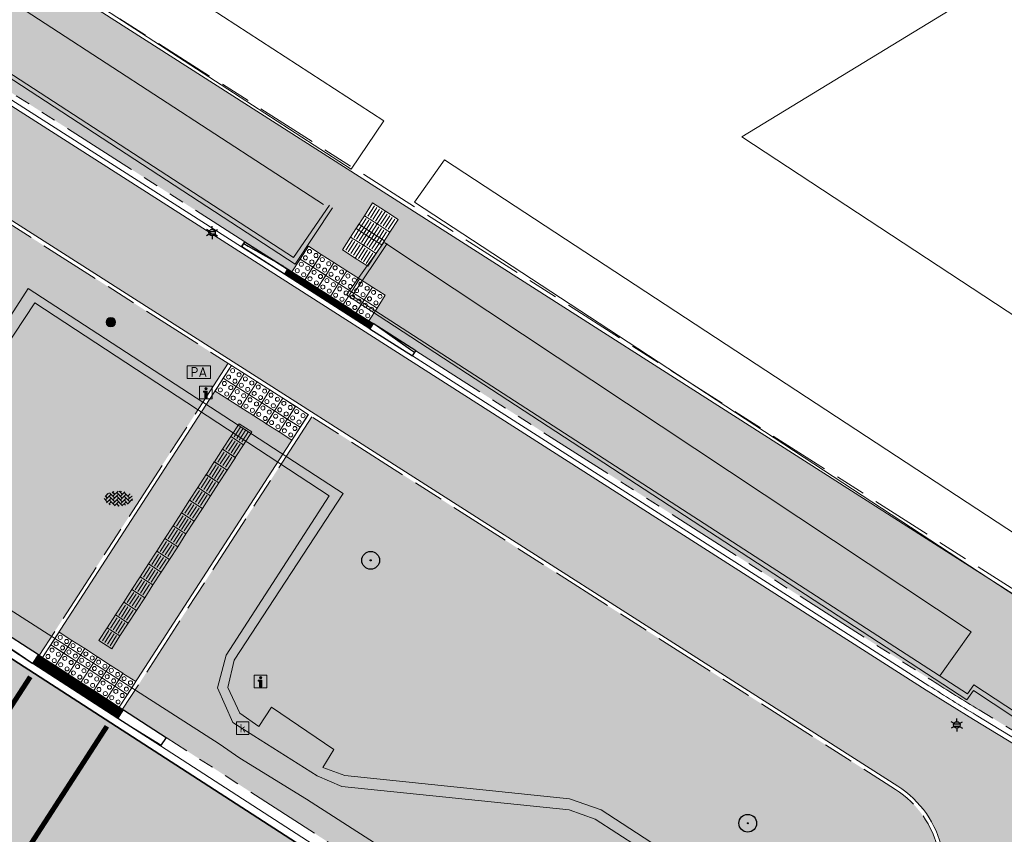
# Model space of a CAD drawing. Header units: metres. Extents: x 187916 to 189411, y 333285 to 334910.
# Tile 115 of 256: x 188267 to 188286, y 334511 to 334527. Entities that reach past the tile are written whole.
import ezdxf
from ezdxf.enums import TextEntityAlignment as Align

# ---------------------------------------------------------------- set-up
doc = ezdxf.new("R2010")
doc.units = ezdxf.units.M
for name, pattern in [('VH-OPSLUITBAND_100X200', [16, 8, -2, 4, -2]), ('VH-TROTTOIRBAND_180-200', [20, 10, -2, 2, -2, 2, -2]), ('VW-1-1_STREEP', [2, 1, -1])]:
    doc.linetypes.add(name, pattern=pattern)
for name, color, linetype, lineweight in [('B-ME-GR-BOOM-S', 253, 'Continuous', 25), ('B-ME-IE-MEUBILAIR_WEGMEUBILAIR-S', 253, 'Continuous', 18), ('B-ME-IE-MEUBILAIR_WEGMEUBILAIR_LICHTMAST-S', 253, 'Continuous', 25), ('B-ME-IE-MEUBILAIR_WEGMEUBILAIR_PAAL-S', 253, 'Continuous', 18), ('B-ME-RI-HWA_KOLK-S', 253, 'Continuous', 25), ('B-ME-VH-KANTOPSLUITING_ACHTERKANTBAND-G', 253, 'Continuous', 18), ('B-ME-VH-VERHARDING_ASFALT-G', 253, 'Continuous', 18), ('B-ME-VH-VERHARDING_BETONSTRAATSTEEN-G', 253, 'Continuous', 18), ('B-ME-VH-VERHARDING_BETONSTRAATSTEEN-S', 253, 'Continuous', 25), ('B-ME-VH-VERHARDING_TEGEL-G', 253, 'Continuous', 18), ('B-WE-OG-BEBOUWING-GV', 253, 'Continuous', 15), ('B-WE-OG-TERREIN_ERF-GV', 253, 'Continuous', 15), ('B-WE-VH-OPENVERHARDING-GV', 253, 'Continuous', 15), ('N-WE-GR-HAAG-HG01-A', 96, 'Continuous', 35), ('N-WE-GR-HAAG-HG02-A', 64, 'Continuous', 35), ('N-WE-VH-GOOT_TEGEL-G', 170, 'Continuous', 35), ('N-WE-VH-KANTOPSLUITING_ELEMENT_VERLOOPBAND-G', 42, 'Continuous', 25), ('N-WE-VH-KANTOPSLUITING_OPSLUITBAND_80X200-G', 30, 'VH-OPSLUITBAND_100X200', 15), ('N-WE-VH-KANTOPSLUITING_RIJWIELPADBAND_4-12 200-G', 94, 'VH-TROTTOIRBAND_180-200', 15), ('N-WE-VH-KANTOPSLUITING_TROTTOIRBAND_180 200-G', 251, 'VH-TROTTOIRBAND_180-200', 15), ('N-WE-VH-KANTOPSLUITING_VERLOOPBAND-S', 251, 'Continuous', 25), ('N-WE-VH-KANTOPSLUITING_VERLOOPBAND_TBV TEKENING-G', 10, 'Continuous', 25), ('N-WE-VH-KANTOPSLUITING_VOORKANTBAND-G', 7, 'Continuous', 15), ('N-WE-VH-KANTVERHARDING_STREKLAAG_BSS-G', 60, 'Continuous', 18), ('N-WE-VH-VERHARDING_ASFALT_RIJWEG-A', 251, 'Continuous', 18), ('N-WE-VH-VERHARDING_BETONSTRAATSTEEN-ROOD-A', 11, 'Continuous', 18), ('N-WE-VH-VERHARDING_TEGEL-A', 254, 'Continuous', 5), ('N-WE-VH-VERKEERSTEGEL-S', 7, 'Continuous', 0), ('N-WE-VW-MARKERING_LANGS_STREEP_11-G', 251, 'VW-1-1_STREEP', 0)]:
    doc.layers.add(name, color=color, linetype=linetype, lineweight=lineweight)
doc.styles.add('NLCS-ISO', font='NLCS-ISO.ttf')

# ---------------------------------------------------------------- blocks, each defined once
blk = doc.blocks.new('SRI-KOLK-SO')
at = {"color": 0, "linetype": 'ByBlock', "lineweight": 18}
blk.add_lwpolyline([(-1.125, -1.125), (1.125, -1.125), (1.125, 1.125), (-1.125, 1.125)], close=True, dxfattribs=at)
at = {"color": 0, "linetype": 'ByBlock', "lineweight": 18, "style": 'NLCS-ISO'}
blk.add_text('k', height=1.5, dxfattribs=at).set_placement((0, 0), align=Align.MIDDLE_CENTER)
blk = doc.blocks.new('SIE-WEG_VERKEERSBORD_INFORMATIE-SO')
at = {"linetype": 'ByBlock', "lineweight": 18}
h = blk.add_hatch(color=0, dxfattribs=at)
h.dxf.hatch_style = 1
h.paths.add_polyline_path([(0.32, 0.49), (-0.82, 0.49), (-0.82, 0.19), (-0.32, 0.19), (-0.32, -1.62), (0.32, -1.62)])
h = blk.add_hatch(color=0, dxfattribs=at)
h.dxf.hatch_style = 1
edge = h.paths.add_edge_path()
edge.add_arc((0, 1.25), 0.373, 0, 360)
at = {"color": 0, "linetype": 'ByBlock', "lineweight": 18}
for points in [[(-2, -2), (2, -2), (2, 2), (-2, 2)], [(0.32, 0.49), (-0.82, 0.49), (-0.82, 0.19), (-0.32, 0.19), (-0.32, -1.62), (0.32, -1.62)]]:
    blk.add_lwpolyline(points, close=True, dxfattribs=at)
blk.add_circle((0, 1.25), 0.373, dxfattribs=at)
blk = doc.blocks.new('SGR-BOOM_01')
at = {"ltscale": 0.1}
h = blk.add_hatch(color=256, dxfattribs=at)
edge = h.paths.add_edge_path()
edge.add_arc((0, 0), 0.15, 0, 360)
for radius in [2.5, 0.045]:
    blk.add_circle((0, 0), radius)
blk.add_circle((0, 0), 0.15, dxfattribs=at)
blk = doc.blocks.new('B-SIE-WEG_LICHTMAST-SO')
at = {"ltscale": 0.1}
for p, q in [((-1.1, 0.63), (-2.19, 1.27)), ((0, 1.27), (0, 2.53)), ((1.1, 0.63), (2.19, 1.27)), ((-1.1, -0.63), (-2.19, -1.27)), ((0, -1.27), (0, -2.53)), ((1.1, -0.63), (2.19, -1.27))]:
    blk.add_line(p, q, dxfattribs=at)
at = {"flags": 128}
for points in [[(-1.16, 0.5), (1.16, 0.5)], [(-1.16, -0.5), (1.16, -0.5)]]:
    blk.add_lwpolyline(points, dxfattribs=at)
at = {"ltscale": 0.1}
blk.add_circle((0, 0), 1.27, dxfattribs=at)
at = {"style": 'NLCS-ISO'}
blk.add_attdef('TYPE', text='', height=1.8, dxfattribs=at).set_placement((0, 2.53), align=Align.BOTTOM_CENTER)
blk = doc.blocks.new('SIE-WEG_PAAL_ALGEMEEN_TYPE_01-SO')
h = blk.add_hatch(color=256)
edge = h.paths.add_edge_path()
edge.add_arc((0, 0), 0.188, 0, 360)
at = {"ltscale": 0.5}
blk.add_circle((0, 0), 0.188, dxfattribs=at)
blk = doc.blocks.new('SIE-WEG_PARKEERAUTOMAAT')
at = {"flags": 128}
blk.add_lwpolyline([(-0.4, -0.219), (0.4, -0.219), (0.4, 0.219), (-0.4, 0.219)], close=True, dxfattribs=at)
at = {"style": 'NLCS-ISO'}
blk.add_text('PA', height=0.35, dxfattribs=at).set_placement((0, 0), align=Align.MIDDLE_CENTER)
blk = doc.blocks.new('SVH-BSS_KEIFORMAAT_KEPER-SO')
at = {"ltscale": 0.1}
for p, q in [((-5.34, 0.88), (-4.45, 0)), ((-5.2, 0.74), (-4.03, 1.91)), ((-5.2, -0.74), (-2.97, 1.48)), ((-4.81, -1.84), (-2.97, 0)), ((-4.56, 1.6), (-4.45, 1.48)), ((-3.71, 0.74), (-1.48, -1.48)), ((-3.6, 2.11), (-1.48, 0)), ((-2.48, 2.48), (-1.48, 1.48)), ((-2.23, 0.74), (-0.21, 2.76)), ((-2.23, 2.23), (-1.85, 2.61)), ((-2.23, -0.74), (0, 1.48)), ((-2.23, -2.23), (0, 0)), ((-0.74, 2.23), (1.48, 0)), ((-0.74, 0.74), (1.48, -1.48)), ((0.22, 2.75), (1.48, 1.48)), ((0.74, 2.23), (1.2, 2.68)), ((0.74, 0.74), (2.45, 2.45)), ((0.74, -0.74), (2.97, 1.48)), ((0.74, -2.23), (2.97, 0)), ((2.23, 2.23), (4.45, 0)), ((2.23, 0.74), (4.45, -1.48)), ((3.71, 0.74), (4.5, 1.53)), ((3.71, -0.74), (5.25, 0.79)), ((4.22, 1.72), (4.45, 1.48)), ((5.2, 0.74), (5.39, 0.55)), ((-5.73, -0.2), (-4.45, -1.48)), ((-3.89, -2.41), (-2.97, -1.48)), ((-3.71, -0.74), (-1.48, -2.97)), ((-3.71, -2.23), (-3.27, -2.67)), ((-1.59, -3.08), (0, -1.48)), ((-0.74, -0.74), (1.48, -2.97)), ((-0.74, -2.23), (0.21, -3.18)), ((-0.22, -3.19), (0, -2.97)), ((1.36, -3.09), (2.97, -1.48)), ((2.23, -0.74), (3.84, -2.36)), ((2.23, -2.23), (2.78, -2.78)), ((3.71, -2.23), (5.57, -0.37)), ((5.2, -0.74), (5.41, -0.95))]:
    blk.add_line(p, q, dxfattribs=at)
at = {"style": 'NLCS-ISO'}
blk.add_attdef('FORMAAT', text='', height=1.8, dxfattribs=at).set_placement((-5.83, -0.22), align=Align.MIDDLE_RIGHT)
blk.add_attdef('KLEUR', text='', height=1.8, dxfattribs=at).set_placement((5.82, -0.22), align=Align.MIDDLE_LEFT)
at = {"style": 'NLCS-ISO', "flags": 1}
blk.add_attdef('FUNCTIE', text='', height=1.8, dxfattribs=at).set_placement((0.12, -3.58), align=Align.MIDDLE_CENTER)
blk = doc.blocks.new('DTM')
at = {"layer": 'B-ME-VH-KANTOPSLUITING_ACHTERKANTBAND-G', "ltscale": 0.2, "flags": 128}
for points in [[(188273.126, 334523.688), (188272.414, 334522.656), (188264.383, 334527.875), (188257.028, 334532.642), (188247.708, 334538.684), (188248.37, 334539.744)], [(188293.007, 334502.414), (188285.908, 334507.126), (188279.885, 334511.105), (188279.754, 334510.933), (188278.489, 334511.751), (188277.865, 334511.972), (188273.426, 334512.433), (188272.998, 334512.586), (188273.215, 334512.941), (188271.985, 334513.777), (188271.734, 334513.4), (188271.354, 334513.659), (188271.122, 334514.169), (188271.248, 334514.704), (188273.395, 334517.998), (188267.177, 334522.039), (188264.58, 334518.012)], [(188290.406, 334514.168), (188288.539, 334512.451), (188285.841, 334514.219), (188285.718, 334514.041), (188273.573, 334521.899), (188274.262, 334522.931)]]:
    blk.add_lwpolyline(points, dxfattribs=at)
at = {"layer": 'B-ME-VH-VERHARDING_ASFALT-G', "ltscale": 0.2, "flags": 128}
blk.add_lwpolyline([(188291.324, 334499.663), (188283.987, 334504.542), (188278.136, 334508.457), (188272.673, 334511.96), (188271.359, 334512.77), (188270.95, 334513.055), (188264.377, 334517.264), (188264.012, 334517.527), (188262.334, 334518.613), (188260.968, 334519.488), (188255.169, 334523.213), (188247.204, 334528.359), (188241.838, 334531.831), (188240.812, 334532.465), (188240.414, 334532.726), (188234.553, 334536.402), (188228.644, 334540.304)], dxfattribs=at)
at = {"layer": 'B-ME-VH-VERHARDING_BETONSTRAATSTEEN-G', "ltscale": 0.2, "flags": 128}
blk.add_lwpolyline([(188292.79, 334502.02), (188285.646, 334506.773), (188279.654, 334510.74), (188278.373, 334511.571), (188277.855, 334511.752), (188273.372, 334512.213), (188272.882, 334512.422), (188271.635, 334513.21), (188271.217, 334513.478), (188270.916, 334514.159), (188271.089, 334514.805), (188273.122, 334517.947), (188267.31, 334521.761), (188264.653, 334517.74)], dxfattribs=at)
at = {"layer": 'B-ME-VH-VERHARDING_TEGEL-G', "ltscale": 0.2, "flags": 128}
for points in [[(188273.184, 334523.636), (188272.449, 334522.524), (188264.347, 334527.812), (188256.999, 334532.579), (188247.588, 334538.657), (188248.32, 334539.802)], [(188290.45, 334514.109), (188288.537, 334512.324), (188285.838, 334514.106), (188285.707, 334513.923), (188273.459, 334521.917), (188274.209, 334522.967)]]:
    blk.add_lwpolyline(points, dxfattribs=at)
at = {"layer": 'B-WE-OG-BEBOUWING-GV', "ltscale": 0.2, "flags": 128}
blk.add_lwpolyline([(188264.382, 334550.946), (188260.369, 334544.422), (188257.658, 334540.221), (188268.71, 334533.092), (188272.107, 334538.357), (188277.402, 334534.942), (188280.853, 334540.294), (188283.684, 334538.469), (188282.697, 334536.889), (188283.289, 334535.47), (188284.984, 334531.916), (188286.926, 334528.49), (188281.268, 334525.037), (188291.971, 334518.002)], dxfattribs=at)
at = {"layer": 'B-WE-OG-TERREIN_ERF-GV', "ltscale": 0.2, "flags": 128}
for points in [[(188249.364, 334541.463), (188248.716, 334540.507), (188273.551, 334524.396), (188274.199, 334525.352)], [(188287.491, 334516.653), (188275.394, 334524.581), (188274.807, 334523.749), (188286.904, 334515.821)]]:
    blk.add_lwpolyline(points, close=True, dxfattribs=at)
for points in [[(188273.008, 334523.698), (188248.335, 334539.743)], [(188285.173, 334514.394), (188285.793, 334515.267), (188274.22, 334522.946)]]:
    blk.add_lwpolyline(points, dxfattribs=at)
at = {"layer": 'B-WE-VH-OPENVERHARDING-GV', "ltscale": 0.2, "flags": 128}
for points in [[(188291.971, 334518.002), (188281.268, 334525.037), (188286.926, 334528.49), (188284.984, 334531.916), (188283.289, 334535.47), (188282.697, 334536.889), (188283.684, 334538.469), (188280.853, 334540.294), (188277.402, 334534.942), (188272.107, 334538.357), (188268.71, 334533.092), (188257.658, 334540.221), (188260.369, 334544.422), (188264.382, 334550.946), (188257.618, 334556.351), (188251.45, 334546.787), (188248.74, 334542.585), (188247.577, 334541.162), (188233.81, 334550.459), (188231.284, 334552.165), (188230.681, 334551.299), (188233.207, 334549.642), (188244.491, 334542.24)], [(188248.335, 334539.743), (188273.008, 334523.698)], [(188274.22, 334522.946), (188285.793, 334515.267), (188285.173, 334514.394)]]:
    blk.add_lwpolyline(points, dxfattribs=at)
for points in [[(188273.551, 334524.396), (188248.716, 334540.507), (188249.364, 334541.463), (188274.199, 334525.352)], [(188274.807, 334523.749), (188275.394, 334524.581), (188287.491, 334516.653), (188286.904, 334515.821)]]:
    blk.add_lwpolyline(points, close=True, dxfattribs=at)
at = {"layer": 'B-ME-GR-BOOM-S', "xscale": 0.07, "yscale": 0.07, "zscale": 0.07}
for p in [(188273.939, 334516.677), (188281.382, 334511.488)]:
    blk.add_blockref('SGR-BOOM_01', p, dxfattribs=at)
at = {"layer": 'B-ME-IE-MEUBILAIR_WEGMEUBILAIR-S'}
for name, p, xscale, yscale, zscale in [('SIE-WEG_PARKEERAUTOMAAT', (188270.548, 334520.393), 0.5707762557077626, 0.5707762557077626, 0.5707762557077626), ('SIE-WEG_VERKEERSBORD_INFORMATIE-SO', (188270.689, 334519.987), 0.0625, 0.0625, 0.0625), ('SIE-WEG_VERKEERSBORD_INFORMATIE-SO', (188271.768, 334514.283), 0.0625, 0.0625, 0.0625)]:
    blk.add_blockref(name, p, dxfattribs=dict(at, xscale=xscale, yscale=yscale, zscale=zscale))
at = {"layer": 'B-ME-IE-MEUBILAIR_WEGMEUBILAIR_LICHTMAST-S', "xscale": 0.05, "yscale": 0.05, "zscale": 0.05}
for p in [(188270.809, 334523.145), (188285.508, 334513.428)]:
    blk.add_blockref('B-SIE-WEG_LICHTMAST-SO', p, dxfattribs=at)
at = {"layer": 'B-ME-IE-MEUBILAIR_WEGMEUBILAIR_PAAL-S', "xscale": 0.5, "yscale": 0.5, "zscale": 0.5}
blk.add_blockref('SIE-WEG_PAAL_ALGEMEEN_TYPE_01-SO', (188268.811, 334521.377), dxfattribs=at)
at = {"layer": 'B-ME-RI-HWA_KOLK-S', "xscale": 0.11, "yscale": 0.11, "zscale": 0.11}
blk.add_blockref('SRI-KOLK-SO', (188271.412, 334513.364), dxfattribs=at)
at = {"layer": 'B-ME-VH-VERHARDING_BETONSTRAATSTEEN-S', "xscale": 0.05, "yscale": 0.05, "zscale": 0.05}
blk.add_blockref('SVH-BSS_KEIFORMAAT_KEPER-SO', (188268.963, 334517.906), dxfattribs=at)
blk = doc.blocks.new('SVH-VERKEERSTEGEL_300X300_NOPPENTEGEL')
blk.add_lwpolyline([(-0.15, 0), (0.15, 0), (0.15, -0.3), (-0.15, -0.3)], close=True)
at = {"lineweight": 0}
for centre in [(-0.075, -0.075), (-0.075, -0.225), (0.075, -0.075), (0.075, -0.225)]:
    blk.add_circle(centre, 0.04, dxfattribs=at)
blk = doc.blocks.new('SVH-VERKEERSTEGEL_300X300_GELEIDETEGEL')
blk.add_lwpolyline([(-0.15, 0), (0.15, 0), (0.15, -0.3), (-0.15, -0.3)], close=True)
at = {"lineweight": 0, "flags": 128}
for points in [[(0.12, -0.06), (-0.12, -0.06)], [(0.12, -0.12), (-0.12, -0.12)], [(0.12, -0.18), (-0.12, -0.18)], [(0.12, -0.24), (-0.12, -0.24)]]:
    blk.add_lwpolyline(points, dxfattribs=at)
blk = doc.blocks.new('SVH-TROTTOIRBAND INRITVERLOOPBAND_180 200X250_LINKS_L1000_HD-MM')
at = {"linetype": 'Continuous', "lineweight": 0}
blk.add_line((0, 20), (1000, 0), dxfattribs=at)
blk.add_lwpolyline([(0, 0), (1000, 0), (1000, 200), (0, 200)], close=True, dxfattribs=at)
blk = doc.blocks.new('SVH-TROTTOIRBAND INRITVERLOOPBAND_180 200X250_RECHTS_L1000_HD-MM')
at = {"linetype": 'Continuous', "lineweight": 0}
blk.add_line((0, 20), (-1000, 0), dxfattribs=at)
blk.add_lwpolyline([(0, 0), (-1000, 0), (-1000, 200), (0, 200)], close=True, dxfattribs=at)
blk = doc.blocks.new('SVH-RIJWIELPAD EINDVERLOOPBAND_40 120X250_MAAIVELD_RECHTS_L1000_HD-MM')
blk.add_line((0, 40), (100, 40))
blk.add_lwpolyline([(0, 0), (1000, 0), (1000, 120), (0, 120)], close=True)
at = {"flags": 128}
blk.add_lwpolyline([(100, 40), (900, 0)], dxfattribs=at)
blk = doc.blocks.new('SVH-RIJWIELPAD EINDVERLOOPBAND_40 120X250_MAAIVELD_LINKS_L1000_HD-MM')
blk.add_line((0, 40), (-100, 40))
blk.add_lwpolyline([(0, 0), (-1000, 0), (-1000, 120), (0, 120)], close=True)
at = {"flags": 128}
blk.add_lwpolyline([(-100, 40), (-900, 0)], dxfattribs=at)
blk = doc.blocks.new('ontwerp Wilhelmina- & Engelenkampstraat')
at = {"layer": 'N-WE-GR-HAAG-HG01-A', "transparency": 33554610}
h = blk.add_hatch(color=256, dxfattribs=at)
h.dxf.hatch_style = 1
h.paths.add_polyline_path([(188271.124, 334520.567), (188263.367, 334525.52), (188261.657, 334522.891), (188266.695, 334519.635), (188264.806, 334516.713), (188264.892, 334516.657), (188265.624, 334515.946), (188266.541, 334515.353), (188267.398, 334514.8)])
h = blk.add_hatch(color=256, dxfattribs=at)
h.dxf.hatch_style = 1
h.paths.add_polyline_path([(188280.56, 334514.542), (188276.946, 334516.849), (188270.62, 334512.718), (188278.875, 334507.383)])
at = {"layer": 'N-WE-GR-HAAG-HG02-A', "transparency": 33554610}
h = blk.add_hatch(color=256, dxfattribs=at)
h.dxf.hatch_style = 1
h.paths.add_polyline_path([(188276.946, 334516.849), (188272.776, 334519.512), (188269.044, 334513.736), (188269.901, 334513.182), (188270.62, 334512.718)])
h = blk.add_hatch(color=256, dxfattribs=at)
h.dxf.hatch_style = 1
h.paths.add_polyline_path([(188284.299, 334512.154), (188280.56, 334514.542), (188278.875, 334507.383), (188280.536, 334506.31, 0.414214), (188283.024, 334506.845), (188283.079, 334506.929), (188283.597, 334507.547), (188283.651, 334507.631), (188284.879, 334509.493, 0.4158)])
at = {"layer": 'N-WE-VH-VERHARDING_ASFALT_RIJWEG-A', "transparency": 33554610}
h = blk.add_hatch(color=256, dxfattribs=at)
h.dxf.hatch_style = 1
edge = h.paths.add_edge_path()
edge.add_line((188163.821, 334580.641), (188159.295, 334575.798))
edge.add_line((188159.295, 334575.798), (188174.596, 334565.97))
edge.add_line((188174.596, 334565.97), (188208.884, 334543.876))
edge.add_arc((188265.143, 334630.818), 103.557, 237.0936, 239.22865)
edge.add_arc((189667.308, 336961.781), 2823.75, 238.980894, 239.481993)
edge.add_line((188233.382, 334529.207), (188237.256, 334526.9))
edge.add_arc((188172.895, 334415.819), 128.38, 56.61474, 59.91181, ccw=False)
edge.add_arc((188228.911, 334498.888), 28.214, 55.4846, 58.7732, ccw=False)
edge.add_line((188244.898, 334522.136), (188270.21, 334505.779))
edge.add_arc((188264.701, 334497.254), 10.15, 13.7379, 57.1296, ccw=False)
edge.add_line((188274.561, 334499.665), (188285.392, 334492.831))
edge.add_arc((188287.027, 334482.813), 10.15, 56.479, 99.2741, ccw=False)
edge.add_line((188292.633, 334491.275), (188328.233, 334467.69))
edge.add_arc((188166.002, 334216.871), 298.713, 47.80392, 57.10489, ccw=False)
edge.add_arc((188346.571, 334415.67), 30.15, 31.8663, 48.275, ccw=False)
edge.add_arc((188363.594, 334425.977), 10.254, 32.6635, 33.1676, ccw=False)
edge.add_arc((188363.768, 334425.901), 10.15, 9.4055, 33.558, ccw=False)
edge.add_arc((188373.111, 334427.448), 0.68, -65.2465, 9.4055, ccw=False)
edge.add_line((188373.395, 334426.831), (188373.354, 334426.806))
edge.add_line((188373.354, 334426.806), (188373.012, 334426.61))
edge.add_arc((188366.289, 334422.719), 7.768, 0.9923, 30.0593, ccw=False)
edge.add_line((188374.056, 334422.853), (188385.676, 334436.943))
edge.add_arc((188384.942, 334443.904), 7, 238.6764, 276.0183, ccw=False)
edge.add_line((188381.303, 334437.925), (188374.309, 334441.797))
edge.add_line((188374.309, 334441.797), (188374.176, 334441.579))
edge.add_arc((188373.724, 334441.836), 0.52, 236.9866, 330.3528, ccw=False)
edge.add_arc((188428.131, 334525.105), 99.988, 235.55123, 236.84084, ccw=False)
edge.add_arc((188411.67, 334501.873), 71.52, 233.64609, 235.89746, ccw=False)
edge.add_arc((188411.67, 334501.873), 71.52, 233.24956, 233.64609, ccw=False)
edge.add_arc((188457.755, 334568.126), 152.203, 230.50422, 234.27201, ccw=False)
edge.add_arc((188166.957, 334218.114), 302.85, 50.16649, 50.26165)
edge.add_arc((188166.957, 334218.114), 302.85, 50.26165, 51.22502)
edge.add_arc((188166.954, 334218.11), 302.855, 51.22502, 51.3193)
edge.add_arc((188167.783, 334219.172), 301.508, 51.31614, 52.74068)
edge.add_arc((188166.98, 334218.144), 302.812, 52.73751, 52.8317)
edge.add_arc((188166.957, 334218.114), 302.85, 52.8317, 54.43051)
edge.add_arc((188166.977, 334218.141), 302.816, 54.43051, 54.5254)
edge.add_arc((188160.656, 334209.067), 313.875, 54.54702, 57.10245)
edge.add_line((188331.133, 334472.61), (188320.094, 334479.922))
edge.add_arc((188323.485, 334485.044), 6.143, 221.5045, 236.4896, ccw=False)
edge.add_arc((188319.551, 334481.563), 0.89, 137.6692, 221.5047, ccw=False)
edge.add_line((188318.893, 334482.162), (188319.259, 334482.637))
edge.add_line((188319.259, 334482.637), (188319.291, 334482.678))
edge.add_arc((188340.689, 334510.764), 35.308, 218.5774, 232.6971, ccw=False)
edge.add_arc((188279.088, 334513.843), 42.257, 321.203, 323.5666, ccw=False)
edge.add_arc((188310.473, 334488.868), 2.158, 242.7825, 315.8976, ccw=False)
edge.add_line((188309.486, 334486.949), (188295.344, 334496.317))
edge.add_line((188295.344, 334496.317), (188286.645, 334501.946))
edge.add_line((188286.645, 334501.946), (188245.276, 334528.678))
edge.add_arc((188189.238, 334441.959), 103.25, 57.12957, 59.23144)
edge.add_line((188242.058, 334530.675), (188236.736, 334533.844))
edge.add_arc((182886.776, 325560.312), 10447.313, 59.1968851, 59.335128)
edge.add_line((188215.069, 334546.726), (188212.145, 334548.538))
edge.add_line((188212.145, 334548.538), (188202.888, 334554.521))
edge.add_line((188202.888, 334554.521), (188173.134, 334573.693))
edge.add_line((188173.134, 334573.693), (188171.668, 334574.698))
edge.add_arc((188421.336, 334919.322), 425.559, 233.19857, 234.07802, ccw=False)
edge.add_line((188166.408, 334578.57), (188163.828, 334580.635))
edge.add_line((188163.828, 334580.635), (188163.821, 334580.641))
at = {"layer": 'N-WE-VH-VERHARDING_BETONSTRAATSTEEN-ROOD-A', "transparency": 33554610}
h = blk.add_hatch(color=11, dxfattribs=at)
h.dxf.hatch_style = 1
edge = h.paths.add_edge_path()
edge.add_line((188168.866, 334580.512), (188164.17, 334584.42))
edge.add_line((188164.17, 334584.42), (188162.956, 334582.958))
edge.add_line((188162.956, 334582.958), (188167.65, 334579.051))
edge.add_arc((188176.606, 334589.812), 14, 230.2297, 237.2034)
edge.add_line((188169.023, 334578.043), (188222.3, 334543.713))
edge.add_arc((188233.133, 334560.525), 20, 237.2034, 240.964)
edge.add_line((188223.426, 334543.039), (188225.319, 334541.988))
edge.add_arc((188228.717, 334548.108), 7, 240.964, 283.5569)
edge.add_line((188230.358, 334541.303), (188234.002, 334542.182))
edge.add_arc((188235.408, 334536.349), 6, 57.1086, 103.5569, ccw=False)
edge.add_line((188238.667, 334541.387), (188261.505, 334526.804))
edge.add_line((188261.505, 334526.804), (188284.342, 334512.221))
edge.add_arc((188283.282, 334510.539), 1.988, -33.207, 57.7764, ccw=False)
edge.add_line((188284.946, 334509.45), (188283.757, 334507.61))
edge.add_line((188283.757, 334507.61), (188283.192, 334506.737))
edge.add_arc((188281.513, 334507.822), 2, 237.1296, 327.1296, ccw=False)
edge.add_line((188280.427, 334506.142), (188286.306, 334502.343))
edge.add_arc((188287.392, 334504.023), 2, 147.1296, 237.1296, ccw=False)
edge.add_line((188285.712, 334505.108), (188287.215, 334507.433))
edge.add_arc((188288.894, 334506.348), 2, 57.4398, 147.1296, ccw=False)
edge.add_line((188289.971, 334508.034), (188303.294, 334499.526))
edge.add_arc((188290.693, 334479.769), 23.434, 34.9054, 57.472, ccw=False)
edge.add_line((188309.911, 334493.178), (188310.848, 334491.837))
edge.add_line((188310.848, 334491.837), (188311.55, 334490.832))
edge.add_line((188311.55, 334490.832), (188312.123, 334490.013))
edge.add_arc((188310.483, 334488.867), 2, -32.5266, 34.9376, ccw=False)
edge.add_arc((188279.088, 334513.843), 42.107, 321.7797, 329.3983)
edge.add_arc((188314.7, 334493.308), 1.1, 214.9378, 305.0348, ccw=False)
edge.add_line((188313.798, 334492.678), (188313.225, 334493.498))
edge.add_line((188313.225, 334493.498), (188312.289, 334494.839))
edge.add_arc((188290.646, 334479.72), 26.4, 34.9376, 57.4367)
edge.add_line((188304.856, 334501.97), (188285.835, 334513.537))
edge.add_line((188285.835, 334513.537), (188284.903, 334514.117))
edge.add_line((188284.903, 334514.117), (188262.296, 334528.553))
edge.add_line((188262.296, 334528.553), (188239.699, 334542.982))
edge.add_arc((188235.408, 334536.349), 7.9, 57.1065, 103.5569)
edge.add_line((188233.557, 334544.029), (188229.912, 334543.15))
edge.add_arc((188228.717, 334548.108), 5.1, 240.964, 283.5569, ccw=False)
edge.add_line((188226.242, 334543.649), (188224.348, 334544.7))
edge.add_arc((188233.133, 334560.525), 18.1, 237.2034, 240.964, ccw=False)
edge.add_line((188223.329, 334545.31), (188170.052, 334579.641))
edge.add_arc((188176.606, 334589.812), 12.1, 230.2297, 237.2034, ccw=False)
at = {"layer": 'N-WE-VH-VERHARDING_TEGEL-A', "transparency": 33554610}
h = blk.add_hatch(color=256, dxfattribs=at)
h.dxf.hatch_style = 1
edge = h.paths.add_edge_path()
edge.add_line((188281.164, 334519.496), (188279.926, 334517.557))
edge.add_line((188279.926, 334517.557), (188274.83, 334520.811))
edge.add_line((188274.83, 334520.811), (188273.986, 334521.349))
edge.add_line((188273.986, 334521.349), (188273.904, 334521.402))
edge.add_line((188273.904, 334521.402), (188274.226, 334521.908))
edge.add_line((188274.226, 334521.908), (188272.709, 334522.877))
edge.add_line((188272.709, 334522.877), (188272.386, 334522.371))
edge.add_line((188272.386, 334522.371), (188272.301, 334522.425))
edge.add_line((188272.301, 334522.425), (188272.301, 334522.425))
edge.add_line((188272.301, 334522.425), (188271.458, 334522.964))
edge.add_line((188271.458, 334522.964), (188265.426, 334526.815))
edge.add_line((188265.426, 334526.815), (188265.425, 334526.816))
edge.add_line((188265.425, 334526.816), (188264.582, 334527.354))
edge.add_line((188264.582, 334527.354), (188264.499, 334527.408))
edge.add_line((188264.499, 334527.408), (188264.822, 334527.913))
edge.add_line((188264.822, 334527.913), (188263.304, 334528.882))
edge.add_line((188263.304, 334528.882), (188262.982, 334528.376))
edge.add_line((188262.982, 334528.376), (188262.896, 334528.431))
edge.add_line((188262.896, 334528.431), (188239.801, 334543.178))
edge.add_arc((188235.408, 334536.349), 8.12, 57.2499, 103.5569)
edge.add_line((188233.505, 334544.243), (188229.861, 334543.364))
edge.add_arc((188228.717, 334548.108), 4.88, 240.964, 283.5569, ccw=False)
edge.add_line((188226.348, 334543.841), (188224.455, 334544.892))
edge.add_arc((188233.133, 334560.525), 17.88, 237.2034, 240.964, ccw=False)
edge.add_line((188223.449, 334545.495), (188204.811, 334557.505))
edge.add_line((188204.811, 334557.505), (188205.564, 334558.673))
edge.add_line((188205.564, 334558.673), (188209.164, 334556.367))
edge.add_line((188209.164, 334556.367), (188218.208, 334550.497))
edge.add_line((188218.208, 334550.497), (188226.364, 334545.443))
edge.add_arc((188227.944, 334547.994), 3, 238.2159, 283.5569)
edge.add_line((188228.647, 334545.077), (188233.55, 334546.259))
edge.add_arc((188235.894, 334536.538), 10, 57.4398, 103.5569, ccw=False)
edge.add_line((188241.276, 334544.966), (188281.164, 334519.496))
h.paths.add_polyline_path([(188263.979, 334528.81), (188264.579, 334529.733), (188265.082, 334529.406), (188264.482, 334528.483)], flags=16)
h.paths.add_polyline_path([(188273.381, 334522.806), (188273.978, 334523.731), (188274.482, 334523.405), (188273.885, 334522.48)], flags=16)
h = blk.add_hatch(color=256, dxfattribs=at)
h.dxf.hatch_style = 1
h.paths.add_polyline_path([(188272.383, 334519.051), (188272.133, 334519.21), (188271.88, 334519.372), (188271.627, 334519.533), (188271.374, 334519.695), (188270.866, 334520.02), (188267.791, 334515.26), (188268.043, 334515.097), (188268.295, 334514.935), (188268.547, 334514.772), (188268.799, 334514.609), (188269.302, 334514.283)])
h = blk.add_hatch(color=256, dxfattribs=at)
h.dxf.hatch_style = 1
h.paths.add_polyline_path([(188301.146, 334508.733), (188301.957, 334509.896), (188300.615, 334510.766), (188298.861, 334508.081), (188296.137, 334509.86), (188296.082, 334509.893), (188295.952, 334509.99), (188290.565, 334514.011), (188290.45, 334514.109), (188290.171, 334513.849), (188287.144, 334515.69, -0.003735), (188286.54, 334516.063), (188281.164, 334519.496), (188279.926, 334517.557), (188285.021, 334514.303, 0.00548), (188285.949, 334513.724), (188304.973, 334502.156, -0.098501), (188312.469, 334494.965), (188313.405, 334493.624), (188313.463, 334493.542), (188314.006, 334492.909, 0.588573), (188315.405, 334492.931), (188315.882, 334493.81), (188316.834, 334495.564), (188317.278, 334496.46, 0.110286), (188318.422, 334502.042), (188316.719, 334502.092, -0.071065), (188316.239, 334498.45, -0.263012), (188310.457, 334499.986, 0.032324), (188307.68, 334502.37), (188308.64, 334503.841)])
at = {"layer": 'N-WE-VH-GOOT_TEGEL-G'}
blk.add_lwpolyline([(188317.593, 334496.308), (188317.15, 334495.413), (188315.712, 334492.763, -0.038734), (188312.022, 334487.366, -0.330308), (188309.486, 334486.949), (188295.344, 334496.317), (188286.645, 334501.946), (188245.276, 334528.678, 0.009171), (188242.058, 334530.675), (188236.736, 334533.844, 0.000603), (188215.069, 334546.726), (188212.145, 334548.538), (188202.888, 334554.521), (188173.134, 334573.693)], format="xyb", dxfattribs=at)
at = {"layer": 'N-WE-VH-KANTOPSLUITING_ELEMENT_VERLOOPBAND-G', "flags": 128}
for points, const_width in [([(188272.268, 334522.375), (188273.954, 334521.299)], 0.12), ([(188267.327, 334514.727), (188269.007, 334513.641)], 0.2)]:
    blk.add_lwpolyline(points, dxfattribs=dict(at, const_width=const_width))
at = {"layer": 'N-WE-VH-KANTOPSLUITING_OPSLUITBAND_80X200-G', "ltscale": 0.15, "flags": 128}
for points in [[(188283.668, 334507.62), (188283.668, 334507.62), (188284.879, 334509.493, 0.4158), (188284.299, 334512.154), (188238.623, 334541.32, 0.205501), (188234.021, 334542.104), (188230.339, 334541.216, -0.18662), (188225.281, 334541.918), (188223.387, 334542.969, -0.01641), (188222.257, 334543.646), (188174.871, 334574.18), (188168.98, 334577.976, -0.030438), (188167.599, 334578.99), (188147.301, 334595.883, 0.602616), (188146.614, 334595.601), (188146.266, 334591.962)], [(188205.152, 334559.049), (188205.266, 334558.958), (188209.207, 334556.434), (188218.251, 334550.565), (188226.406, 334545.511, 0.20046), (188228.628, 334545.155), (188233.532, 334546.337, -0.203985), (188241.319, 334545.034), (188286.583, 334516.131, 0.003733), (188287.186, 334515.758), (188290.161, 334513.949), (188290.395, 334514.167)]]:
    blk.add_lwpolyline(points, format="xyb", dxfattribs=at)
for points in [[(188271.124, 334520.567), (188267.398, 334514.8)], [(188272.776, 334519.511), (188269.044, 334513.736)]]:
    blk.add_lwpolyline(points, dxfattribs=at)
at = {"layer": 'N-WE-VH-KANTOPSLUITING_RIJWIELPADBAND_4-12 200-G', "ltscale": 0.15, "flags": 128}
for points in [[(188265.426, 334526.815), (188271.458, 334522.963)], [(188272.301, 334522.425), (188273.987, 334521.349)]]:
    blk.add_lwpolyline(points, dxfattribs=at)
blk.add_lwpolyline([(188274.83, 334520.811), (188285.021, 334514.303, 0.00548), (188285.949, 334513.724), (188304.973, 334502.156, -0.098501), (188312.469, 334494.965), (188313.405, 334493.624)], format="xyb", dxfattribs=at)
at = {"layer": 'N-WE-VH-KANTOPSLUITING_TROTTOIRBAND_180 200-G', "ltscale": 0.15, "flags": 128}
blk.add_lwpolyline([(188267.381, 334514.811), (188269.061, 334513.725)], dxfattribs=at)
blk.add_lwpolyline([(188283.024, 334506.845, -0.414214), (188280.536, 334506.31), (188269.901, 334513.182)], format="xyb", dxfattribs=at)
at = {"layer": 'N-WE-VH-KANTOPSLUITING_VERLOOPBAND_TBV TEKENING-G', "flags": 128}
for points in [[(188271.458, 334522.964), (188272.301, 334522.425), (188272.236, 334522.324), (188271.393, 334522.863)], [(188274.829, 334520.811), (188273.986, 334521.349), (188273.922, 334521.248), (188274.765, 334520.71)], [(188266.433, 334515.185), (188267.273, 334514.643), (188267.381, 334514.811), (188266.541, 334515.353)], [(188269.792, 334513.014), (188268.952, 334513.557), (188269.061, 334513.725), (188269.901, 334513.182)]]:
    blk.add_lwpolyline(points, close=True, dxfattribs=at)
at = {"layer": 'N-WE-VH-KANTOPSLUITING_VOORKANTBAND-G', "flags": 128}
for points in [[(188283.735, 334507.576), (188284.946, 334509.45, 0.4158), (188284.342, 334512.221), (188238.667, 334541.387), (188238.667, 334541.387, 0.20549), (188234.002, 334542.182), (188230.321, 334541.294, -0.186612), (188225.319, 334541.988), (188223.426, 334543.039, -0.01641), (188222.3, 334543.713), (188174.915, 334574.247), (188169.023, 334578.043, -0.030438), (188167.65, 334579.051), (188147.352, 334595.945, 0.602616), (188146.535, 334595.608), (188146.187, 334591.983)], [(188205.102, 334558.986), (188205.22, 334558.893), (188209.164, 334556.367), (188218.208, 334550.497), (188226.364, 334545.443, 0.20046), (188228.647, 334545.077), (188233.55, 334546.259, -0.203985), (188241.276, 334544.966), (188286.54, 334516.063, 0.003735), (188287.144, 334515.69), (188290.171, 334513.849), (188290.45, 334514.109)], [(188284.957, 334514.202, 0.00548), (188285.887, 334513.622)], [(188269.792, 334513.014), (188280.427, 334506.142, 0.414214), (188283.192, 334506.737)]]:
    blk.add_lwpolyline(points, format="xyb", dxfattribs=at)
for points in [[(188265.36, 334526.715), (188271.393, 334522.863)], [(188272.236, 334522.324), (188273.922, 334521.248)], [(188274.765, 334520.71), (188284.957, 334514.202)], [(188271.192, 334520.523), (188267.465, 334514.756)], [(188272.709, 334519.555), (188268.977, 334513.779)], [(188267.273, 334514.643), (188268.952, 334513.557)], [(188285.887, 334513.622), (188304.909, 334502.055)]]:
    blk.add_lwpolyline(points, dxfattribs=at)
at = {"layer": 'N-WE-VH-KANTVERHARDING_STREKLAAG_BSS-G', "flags": 128}
blk.add_lwpolyline([(188315.331, 334492.408, -0.41471), (188313.798, 334492.678), (188313.225, 334493.498), (188312.289, 334494.839, 0.098487), (188304.856, 334501.97), (188285.835, 334513.537), (188284.903, 334514.117), (188262.296, 334528.553), (188239.699, 334542.982, 0.2055), (188233.557, 334544.029), (188229.912, 334543.15, -0.188016), (188226.242, 334543.649), (188224.348, 334544.7, -0.01641), (188223.329, 334545.31), (188170.052, 334579.641, -0.030438), (188168.866, 334580.512), (188164.17, 334584.42), (188145.963, 334599.573, -0.099113), (188138.541, 334608.769)], format="xyb", dxfattribs=at)
at = {"layer": 'N-WE-VH-KANTOPSLUITING_VERLOOPBAND-S'}
for name, p, xscale, yscale, zscale, rotation in [('SVH-RIJWIELPAD EINDVERLOOPBAND_40 120X250_MAAIVELD_RECHTS_L1000_HD-MM', (188271.458, 334522.964), -0.001, 0.001, 0.001, 147.4397687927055), ('SVH-RIJWIELPAD EINDVERLOOPBAND_40 120X250_MAAIVELD_LINKS_L1000_HD-MM', (188274.829, 334520.811), -0.0009999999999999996, 0.0009999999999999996, 0.0009999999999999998, 147.4397687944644), ('SVH-TROTTOIRBAND INRITVERLOOPBAND_180 200X250_LINKS_L1000_HD-MM', (188266.433, 334515.185), 0.001, 0.001, 0.001, 327.1296764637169), ('SVH-TROTTOIRBAND INRITVERLOOPBAND_180 200X250_RECHTS_L1000_HD-MM', (188269.792, 334513.014), 0.001, 0.001, 0.001, 327.1263814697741)]:
    blk.add_blockref(name, p, dxfattribs=dict(at, xscale=xscale, yscale=yscale, zscale=zscale, rotation=rotation))
at = {"layer": 'N-WE-VH-VERKEERSTEGEL-S'}
for name, p, xscale, rotation in [('SVH-VERKEERSTEGEL_300X300_GELEIDETEGEL', (188273.897, 334523.605), -0.9999999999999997, 57.13115332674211), ('SVH-VERKEERSTEGEL_300X300_GELEIDETEGEL', (188273.734, 334523.353), -0.9999999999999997, 57.13115332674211), ('SVH-VERKEERSTEGEL_300X300_GELEIDETEGEL', (188274.149, 334523.442), -0.9999999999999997, 57.13115332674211), ('SVH-VERKEERSTEGEL_300X300_GELEIDETEGEL', (188273.625, 334523.184), -0.9999999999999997, 57.13115332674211), ('SVH-VERKEERSTEGEL_300X300_GELEIDETEGEL', (188273.986, 334523.19), -0.9999999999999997, 57.13115332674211), ('SVH-VERKEERSTEGEL_300X300_GELEIDETEGEL', (188273.877, 334523.021), -0.9999999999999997, 57.13115332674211), ('SVH-VERKEERSTEGEL_300X300_GELEIDETEGEL', (188273.462, 334522.932), -0.9999999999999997, 57.13115332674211), ('SVH-VERKEERSTEGEL_300X300_GELEIDETEGEL', (188273.714, 334522.769), -0.9999999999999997, 57.13115332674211), ('SVH-VERKEERSTEGEL_300X300_NOPPENTEGEL', (188272.675, 334522.543), -1, 147.5741291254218), ('SVH-VERKEERSTEGEL_300X300_NOPPENTEGEL', (188272.513, 334522.29), -1, 147.5741291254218), ('SVH-VERKEERSTEGEL_300X300_NOPPENTEGEL', (188273.939, 334521.735), -1, 147.5741291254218), ('SVH-VERKEERSTEGEL_300X300_NOPPENTEGEL', (188273.777, 334521.482), -1, 147.5741291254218), ('SVH-VERKEERSTEGEL_300X300_NOPPENTEGEL', (188271.157, 334520.19), -0.9999999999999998, 147.4397819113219), ('SVH-VERKEERSTEGEL_300X300_NOPPENTEGEL', (188271.409, 334520.028), -0.9999999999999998, 147.4397819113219), ('SVH-VERKEERSTEGEL_300X300_NOPPENTEGEL', (188270.995, 334519.937), -0.9999999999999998, 147.4397819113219), ('SVH-VERKEERSTEGEL_300X300_NOPPENTEGEL', (188271.662, 334519.867), -0.9999999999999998, 147.4397819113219), ('SVH-VERKEERSTEGEL_300X300_NOPPENTEGEL', (188271.248, 334519.776), -0.9999999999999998, 147.4397819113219), ('SVH-VERKEERSTEGEL_300X300_NOPPENTEGEL', (188271.915, 334519.706), -0.9999999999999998, 147.4397819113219), ('SVH-VERKEERSTEGEL_300X300_NOPPENTEGEL', (188271.501, 334519.614), -0.9999999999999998, 147.4397819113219), ('SVH-VERKEERSTEGEL_300X300_NOPPENTEGEL', (188271.754, 334519.453), -0.9999999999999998, 147.4397819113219), ('SVH-VERKEERSTEGEL_300X300_NOPPENTEGEL', (188272.168, 334519.544), -0.9999999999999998, 147.4397819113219), ('SVH-VERKEERSTEGEL_300X300_NOPPENTEGEL', (188272.006, 334519.291), -0.9999999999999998, 147.4397819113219), ('SVH-VERKEERSTEGEL_300X300_NOPPENTEGEL', (188272.421, 334519.383), -0.9999999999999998, 147.4397819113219), ('SVH-VERKEERSTEGEL_300X300_NOPPENTEGEL', (188272.259, 334519.13), -0.9999999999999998, 147.4397819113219), ('SVH-VERKEERSTEGEL_300X300_NOPPENTEGEL', (188267.754, 334514.927), -1, 147.1295736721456), ('SVH-VERKEERSTEGEL_300X300_NOPPENTEGEL', (188267.591, 334514.675), -1, 147.1295736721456), ('SVH-VERKEERSTEGEL_300X300_NOPPENTEGEL', (188268.006, 334514.764), -1, 147.1295736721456), ('SVH-VERKEERSTEGEL_300X300_NOPPENTEGEL', (188268.258, 334514.601), -1, 147.1295736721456), ('SVH-VERKEERSTEGEL_300X300_NOPPENTEGEL', (188267.843, 334514.512), -1, 147.1295736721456), ('SVH-VERKEERSTEGEL_300X300_NOPPENTEGEL', (188268.51, 334514.438), -1, 147.1295736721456), ('SVH-VERKEERSTEGEL_300X300_NOPPENTEGEL', (188268.095, 334514.349), -1, 147.1295736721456), ('SVH-VERKEERSTEGEL_300X300_NOPPENTEGEL', (188268.762, 334514.276), -1, 147.1295736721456), ('SVH-VERKEERSTEGEL_300X300_NOPPENTEGEL', (188268.347, 334514.186), -1, 147.1295736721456), ('SVH-VERKEERSTEGEL_300X300_NOPPENTEGEL', (188268.599, 334514.024), -1, 147.1295736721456), ('SVH-VERKEERSTEGEL_300X300_NOPPENTEGEL', (188269.014, 334514.113), -1, 147.1295736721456), ('SVH-VERKEERSTEGEL_300X300_NOPPENTEGEL', (188268.851, 334513.861), -1, 147.1295736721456)]:
    blk.add_blockref(name, p, dxfattribs=dict(at, xscale=xscale, rotation=rotation))
for name, p, rotation in [('SVH-VERKEERSTEGEL_300X300_NOPPENTEGEL', (188272.927, 334522.382), 147.3728806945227), ('SVH-VERKEERSTEGEL_300X300_NOPPENTEGEL', (188273.18, 334522.22), 147.3728806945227), ('SVH-VERKEERSTEGEL_300X300_NOPPENTEGEL', (188272.765, 334522.13), 147.3728806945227), ('SVH-VERKEERSTEGEL_300X300_NOPPENTEGEL', (188273.432, 334522.059), 147.3728806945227), ('SVH-VERKEERSTEGEL_300X300_NOPPENTEGEL', (188273.018, 334521.968), 147.3728806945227), ('SVH-VERKEERSTEGEL_300X300_NOPPENTEGEL', (188273.27, 334521.806), 147.3728806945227), ('SVH-VERKEERSTEGEL_300X300_NOPPENTEGEL', (188273.685, 334521.897), 147.3728806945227), ('SVH-VERKEERSTEGEL_300X300_NOPPENTEGEL', (188273.523, 334521.644), 147.3728806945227), ('SVH-VERKEERSTEGEL_300X300_GELEIDETEGEL', (188271.512, 334519.085), 237.1305069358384), ('SVH-VERKEERSTEGEL_300X300_GELEIDETEGEL', (188271.349, 334518.833), 237.1305069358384), ('SVH-VERKEERSTEGEL_300X300_GELEIDETEGEL', (188271.187, 334518.582), 237.1305069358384), ('SVH-VERKEERSTEGEL_300X300_GELEIDETEGEL', (188271.024, 334518.33), 237.1305069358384), ('SVH-VERKEERSTEGEL_300X300_GELEIDETEGEL', (188270.862, 334518.079), 237.1305069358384), ('SVH-VERKEERSTEGEL_300X300_GELEIDETEGEL', (188270.699, 334517.827), 237.1305069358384), ('SVH-VERKEERSTEGEL_300X300_GELEIDETEGEL', (188270.537, 334517.576), 237.1305069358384), ('SVH-VERKEERSTEGEL_300X300_GELEIDETEGEL', (188270.374, 334517.324), 237.1305069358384), ('SVH-VERKEERSTEGEL_300X300_GELEIDETEGEL', (188270.212, 334517.072), 237.1305069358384), ('SVH-VERKEERSTEGEL_300X300_GELEIDETEGEL', (188270.049, 334516.82), 237.1305069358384), ('SVH-VERKEERSTEGEL_300X300_GELEIDETEGEL', (188269.886, 334516.568), 237.1305069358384), ('SVH-VERKEERSTEGEL_300X300_GELEIDETEGEL', (188269.723, 334516.316), 237.1305069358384), ('SVH-VERKEERSTEGEL_300X300_GELEIDETEGEL', (188269.56, 334516.064), 237.1305069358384), ('SVH-VERKEERSTEGEL_300X300_GELEIDETEGEL', (188269.398, 334515.813), 237.1305069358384), ('SVH-VERKEERSTEGEL_300X300_GELEIDETEGEL', (188269.235, 334515.561), 237.1305069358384), ('SVH-VERKEERSTEGEL_300X300_GELEIDETEGEL', (188269.073, 334515.31), 237.1305069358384), ('SVH-VERKEERSTEGEL_300X300_GELEIDETEGEL', (188268.91, 334515.058), 237.1305069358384)]:
    blk.add_blockref(name, p, dxfattribs=dict(at, rotation=rotation))
blk = doc.blocks.new('markering')
at = {"layer": 'N-WE-VW-MARKERING_LANGS_STREEP_11-G', "ltscale": 0.5, "const_width": 0.1, "flags": 128}
for points in [[(188267.221, 334514.378), (188264.236, 334509.759)], [(188268.733, 334513.401), (188265.748, 334508.782)]]:
    blk.add_lwpolyline(points, dxfattribs=at)

msp = doc.modelspace()

# ---------------------------------------------------------------- block references
msp.add_blockref('DTM', (0, 0))

# ---------------------------------------------------------------- next in the draw order: block references
msp.add_blockref('ontwerp Wilhelmina- & Engelenkampstraat', (0, 0))

# ---------------------------------------------------------------- next in the draw order: block references
msp.add_blockref('markering', (0, 0))

doc.saveas('drawing.dxf')
